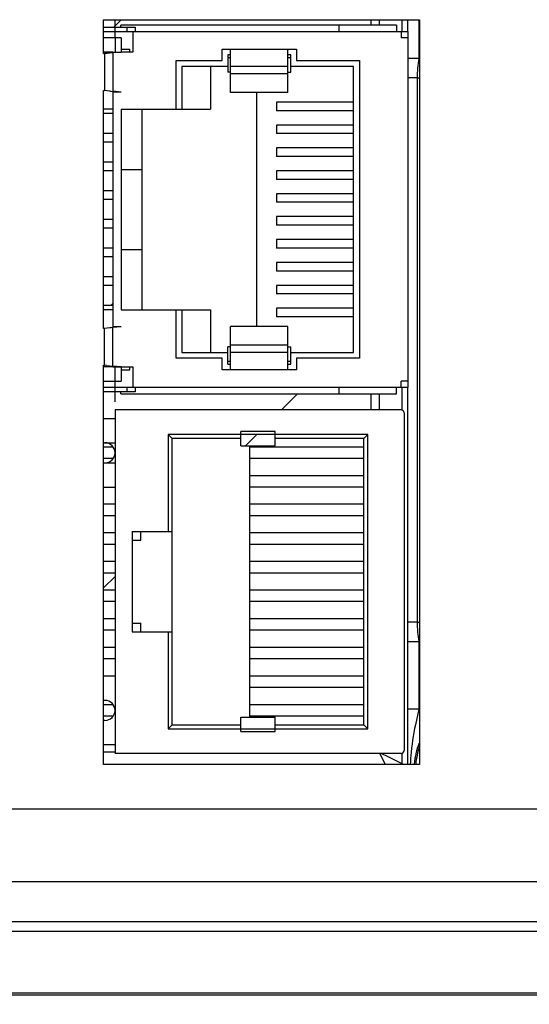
# Model space of a CAD drawing. Header units: inches. Extents: x 0 to 34, y 0 to 22.
# Tile 102 of 133: x 13.5 to 14.4, y 16.3 to 18. Entities that reach past the tile are written whole.
import ezdxf

# ---------------------------------------------------------------- set-up
doc = ezdxf.new("R2010")
doc.units = ezdxf.units.IN
doc.header["$LTSCALE"] = 1.87
doc.header["$MEASUREMENT"] = 0
doc.layers.get('0').update_dxf_attribs({"linetype": 'CONTINUOUS'})
for name, color, linetype in [('02___PRT_ALL_AXES', 7, 'CONTINUOUS'), ('3_ALL_AXES', 7, 'CONTINUOUS'), ('5_ALL_CURVES', 7, 'CONTINUOUS'), ('DATUMCURVES', 7, 'CONTINUOUS'), ('DIMENSIONS', 7, 'CONTINUOUS')]:
    doc.layers.add(name, color=color, linetype=linetype)
doc.styles.get("Standard").update_dxf_attribs({"font": 'txt', "width": 0.8})
doc.dimstyles.new('DIMSTYLE_1', dxfattribs={"dimtxt": 0.125, "dimasz": 0.18, "dimexe": 0.125, "dimexo": 0.0625, "dimgap": 0.0625, "dimtad": 0, "dimtih": 1, "dimtoh": 1, "dimzin": 4, "dimdsep": 46, "dimtxsty": 'STANDARD', "dimblk": '_FILLED', "dimblk1": '_FILLED', "dimblk2": '_FILLED', "dimcen": 0.09, "dimadec": 0, "dimazin": 0, "dimtp": 0.001, "dimtm": 0.001, "dimtfac": 1, "dimtofl": 0, "dimtmove": 0, "dimatfit": 3, "dimldrblk": '_FILLED', "dimfxl": 1, "dimtolj": 1, "dimtzin": 4, "dimarcsym": 0})
doc.dimstyles.new('DIMSTYLE_2', dxfattribs={"dimtxt": 0.125, "dimasz": 0.18, "dimexe": 0.125, "dimexo": 0.0625, "dimgap": 0.0625, "dimtad": 0, "dimtih": 1, "dimtoh": 1, "dimzin": 4, "dimdsep": 46, "dimtxsty": 'STANDARD', "dimblk": '_FILLED', "dimblk1": '_FILLED', "dimblk2": '_FILLED', "dimcen": 0.09, "dimadec": 0, "dimazin": 0, "dimtp": 0.01, "dimtm": 0.01, "dimtfac": 1, "dimtofl": 0, "dimtmove": 0, "dimatfit": 3, "dimldrblk": '_FILLED', "dimfxl": 1, "dimtolj": 1, "dimtzin": 4, "dimarcsym": 0})

# ---------------------------------------------------------------- blocks, each defined once
blk = doc.blocks.new('_FILLED')
at = {"color": 0, "linetype": 'BYBLOCK'}
blk.add_solid([(0, 0), (-1, 0.1736), (-1, -0.1736)], dxfattribs=at)
blk = doc.blocks.new('*D0')
at = {"layer": 'DIMENSIONS', "color": 2, "linetype": 'CONTINUOUS'}
for p, q in [((11.4587, 16.4051), (11.4587, 15.4033)), ((15.4235, 16.2705), (15.4235, 15.4033)), ((11.4587, 15.5283), (12.7661, 15.5283)), ((15.4235, 15.5283), (14.1161, 15.5283))]:
    blk.add_line(p, q, dxfattribs=at)
at = {"layer": 'DIMENSIONS', "color": 2, "linetype": 'CONTINUOUS', "xscale": 0.18, "yscale": 0.18, "zscale": 0.18, "rotation": 180}
blk.add_blockref('_FILLED', (11.4587, 15.5283), dxfattribs=at)
at = {"layer": 'DIMENSIONS', "color": 2, "linetype": 'CONTINUOUS', "xscale": 0.18, "yscale": 0.18, "zscale": 0.18}
blk.add_blockref('_FILLED', (15.4235, 15.5283), dxfattribs=at)
at = {"layer": 'DIMENSIONS', "color": 2, "linetype": 'CONTINUOUS', "insert": (13.4411, 15.5908), "char_height": 0.125, "width": 1.225, "attachment_point": 2, "line_spacing_factor": 0.9}
blk.add_mtext('3.96{\\Ftxt.shx;\\W1.000000;\\H0.125000; }[100.7]', dxfattribs=at)
blk = doc.blocks.new('*D1')
at = {"layer": 'DIMENSIONS', "color": 2, "linetype": 'CONTINUOUS'}
for p, q in [((10.6467, 17.1659), (10.5292, 17.1659)), ((10.6467, 16.6152), (10.6467, 17.1659)), ((15.361, 16.6152), (10.5217, 16.6152)), ((12.4618, 16.2784), (10.5217, 16.2784)), ((10.6467, 16.2784), (10.6467, 15.9184))]:
    blk.add_line(p, q, dxfattribs=at)
at = {"layer": 'DIMENSIONS', "color": 2, "linetype": 'CONTINUOUS', "xscale": 0.18, "yscale": 0.18, "zscale": 0.18}
for p, rotation in [((10.6467, 16.6152), 270), ((10.6467, 16.2784), 90)]:
    blk.add_blockref('_FILLED', p, dxfattribs=dict(at, rotation=rotation))
at = {"layer": 'DIMENSIONS', "color": 2, "linetype": 'CONTINUOUS', "insert": (10.4667, 17.2284), "char_height": 0.125, "width": 0.925, "attachment_point": 3, "line_spacing_factor": 0.9}
blk.add_mtext('.34{\\Ftxt.shx;\\W1.000000;\\H0.125000; }[8.6]', dxfattribs=at)
blk = doc.blocks.new('*D2')
at = {"layer": 'DIMENSIONS', "color": 2, "linetype": 'CONTINUOUS'}
for p, q in [((11.4587, 16.4051), (11.4587, 14.6533)), ((15.6095, 16.3338), (15.6095, 14.6533)), ((11.4587, 14.7783), (12.8591, 14.7783)), ((15.6095, 14.7783), (14.2091, 14.7783))]:
    blk.add_line(p, q, dxfattribs=at)
at = {"layer": 'DIMENSIONS', "color": 2, "linetype": 'CONTINUOUS', "xscale": 0.18, "yscale": 0.18, "zscale": 0.18, "rotation": 180}
blk.add_blockref('_FILLED', (11.4587, 14.7783), dxfattribs=at)
at = {"layer": 'DIMENSIONS', "color": 2, "linetype": 'CONTINUOUS', "xscale": 0.18, "yscale": 0.18, "zscale": 0.18}
blk.add_blockref('_FILLED', (15.6095, 14.7783), dxfattribs=at)
at = {"layer": 'DIMENSIONS', "color": 2, "linetype": 'CONTINUOUS', "insert": (13.5341, 14.8408), "char_height": 0.125, "width": 1.225, "attachment_point": 2, "line_spacing_factor": 0.9}
blk.add_mtext('4.15{\\Ftxt.shx;\\W1.000000;\\H0.125000; }[105.4]', dxfattribs=at)

msp = doc.modelspace()

# ---------------------------------------------------------------- linework, layer by layer
at = {"color": 3, "linetype": 'CONTINUOUS'}
for p, q in [((13.639, 17.9347), (13.639, 17.994)), ((13.639, 17.994), (14.191, 17.994)), ((14.191, 17.994), (14.191, 16.693)), ((13.639, 17.4547), (13.639, 17.8703)), ((13.639, 16.693), (13.639, 17.3903)), ((14.191, 16.693), (13.639, 16.693))]:
    msp.add_line(p, q, dxfattribs=at)
at = {"color": 7, "linetype": 'CONTINUOUS'}
for p, q in [((14.1205, 17.994), (14.1205, 17.9845)), ((14.1599, 17.994), (14.1599, 17.9735)), ((14.1699, 17.994), (14.1699, 17.9735)), ((14.1896, 17.994), (14.1896, 17.9265)), ((13.639, 17.981), (13.6921, 17.981)), ((13.639, 17.9735), (14.1709, 17.9735)), ((13.6589, 17.9625), (13.6589, 17.9735)), ((13.6689, 17.981), (13.6689, 17.9845)), ((14.1509, 17.9845), (13.6689, 17.9845)), ((13.6799, 17.9735), (13.6799, 17.981)), ((13.6899, 17.9735), (13.6899, 17.9375)), ((13.6921, 17.981), (13.6939, 17.981)), ((13.6939, 17.981), (13.6939, 17.9735)), ((14.0504, 17.9735), (14.0504, 17.9845)), ((14.1509, 17.9845), (14.1509, 17.9735)), ((14.1589, 17.9735), (14.1589, 17.9625)), ((14.1709, 17.3515), (14.1709, 17.9735)), ((13.6699, 17.9625), (13.639, 17.9625)), ((13.6699, 17.9625), (13.6699, 17.9375)), ((14.1709, 17.9625), (14.1589, 17.9625)), ((13.6699, 17.9425), (13.6849, 17.9425)), ((13.6849, 17.9375), (13.6849, 17.9425)), ((13.8459, 17.9225), (13.8459, 17.9425)), ((13.8459, 17.9425), (13.9759, 17.9425)), ((13.8609, 17.867), (13.8609, 17.9425)), ((13.9609, 17.867), (13.9609, 17.9425)), ((13.9759, 17.9425), (13.9759, 17.9225)), ((13.6549, 17.9375), (13.639, 17.9375)), ((13.6449, 17.9352), (13.6408, 17.9347)), ((13.6408, 17.9347), (13.6408, 17.8703)), ((13.6699, 17.9375), (13.6549, 17.9361)), ((13.6549, 17.9361), (13.6549, 17.8689)), ((13.6899, 17.9375), (13.6699, 17.9375)), ((13.7659, 17.8375), (13.7659, 17.9225)), ((13.7659, 17.9225), (13.8459, 17.9225)), ((13.8559, 17.9325), (13.8559, 17.9025)), ((13.8609, 17.9325), (13.8559, 17.9325)), ((13.8609, 17.9275), (13.8559, 17.9275)), ((13.9659, 17.9325), (13.9609, 17.9325)), ((13.9659, 17.9275), (13.9609, 17.9275)), ((13.9659, 17.9025), (13.9659, 17.9325)), ((13.9759, 17.9225), (14.0859, 17.9225)), ((14.0859, 17.9225), (14.0859, 17.4025)), ((14.1896, 17.9265), (14.1709, 17.9265)), ((13.7759, 17.9125), (13.7759, 17.8375)), ((13.8559, 17.9125), (13.7759, 17.9125)), ((13.8259, 17.9125), (13.8259, 17.8375)), ((13.9609, 17.9125), (13.8609, 17.9125)), ((14.0759, 17.9125), (13.9659, 17.9125)), ((14.0759, 17.4125), (14.0759, 17.9125)), ((13.8609, 17.9025), (13.8559, 17.9025)), ((13.9609, 17.8995), (13.8609, 17.8995)), ((13.9609, 17.9025), (13.9659, 17.9025)), ((14.1869, 17.8922), (14.1709, 17.8922)), ((14.1869, 17.8922), (14.1869, 16.9418)), ((14.1869, 17.8922), (14.191, 17.8922)), ((13.6497, 17.8693), (13.6408, 17.8703)), ((13.6699, 17.8675), (13.6549, 17.8689)), ((13.6549, 17.8675), (13.6549, 17.4575)), ((13.6699, 17.8675), (13.6549, 17.8675)), ((13.9609, 17.867), (13.8609, 17.867)), ((13.9059, 17.867), (13.9059, 17.458)), ((13.6549, 17.8375), (13.639, 17.8375)), ((13.6699, 17.8375), (13.6699, 17.4875)), ((13.6699, 17.8375), (13.8259, 17.8375)), ((13.7059, 17.8375), (13.7059, 17.4875)), ((13.9409, 17.85), (13.9409, 17.835)), ((14.0759, 17.85), (13.9409, 17.85)), ((13.6549, 17.83), (13.639, 17.83)), ((14.0759, 17.835), (13.9409, 17.835)), ((13.9409, 17.81), (13.9409, 17.795)), ((14.0759, 17.81), (13.9409, 17.81)), ((13.6549, 17.795), (13.639, 17.795)), ((14.0759, 17.795), (13.9409, 17.795)), ((13.6549, 17.78), (13.639, 17.78)), ((13.9409, 17.77), (13.9409, 17.755)), ((14.0759, 17.77), (13.9409, 17.77)), ((14.0759, 17.755), (13.9409, 17.755)), ((13.6549, 17.745), (13.639, 17.745)), ((13.6699, 17.7325), (13.7059, 17.7325)), ((13.6549, 17.73), (13.639, 17.73)), ((13.9409, 17.73), (13.9409, 17.715)), ((14.0759, 17.73), (13.9409, 17.73)), ((14.0759, 17.715), (13.9409, 17.715)), ((13.6549, 17.695), (13.639, 17.695)), ((13.9409, 17.69), (13.9409, 17.675)), ((14.0759, 17.69), (13.9409, 17.69)), ((13.6549, 17.68), (13.639, 17.68)), ((14.0759, 17.675), (13.9409, 17.675)), ((13.9409, 17.65), (13.9409, 17.635)), ((14.0759, 17.65), (13.9409, 17.65)), ((13.6549, 17.645), (13.639, 17.645)), ((13.6549, 17.63), (13.639, 17.63)), ((14.0759, 17.635), (13.9409, 17.635)), ((13.6549, 17.595), (13.639, 17.595)), ((13.9409, 17.61), (13.9409, 17.595)), ((14.0759, 17.61), (13.9409, 17.61)), ((14.0759, 17.595), (13.9409, 17.595)), ((13.6549, 17.58), (13.639, 17.58)), ((13.6699, 17.5925), (13.7059, 17.5925)), ((13.9409, 17.57), (13.9409, 17.555)), ((14.0759, 17.57), (13.9409, 17.57)), ((13.6549, 17.545), (13.639, 17.545)), ((14.0759, 17.555), (13.9409, 17.555)), ((13.6549, 17.53), (13.639, 17.53)), ((13.9409, 17.53), (13.9409, 17.515)), ((14.0759, 17.53), (13.9409, 17.53)), ((14.0759, 17.515), (13.9409, 17.515)), ((13.6549, 17.495), (13.639, 17.495)), ((13.6549, 17.4875), (13.639, 17.4875)), ((13.6699, 17.4875), (13.8259, 17.4875)), ((13.7659, 17.4025), (13.7659, 17.4875)), ((13.7759, 17.4875), (13.7759, 17.4125)), ((13.8259, 17.4875), (13.8259, 17.4125)), ((13.9409, 17.49), (13.9409, 17.475)), ((14.0759, 17.49), (13.9409, 17.49)), ((14.0759, 17.475), (13.9409, 17.475)), ((13.6699, 17.4575), (13.6549, 17.4575)), ((13.6699, 17.4575), (13.6549, 17.4561)), ((13.8609, 17.3825), (13.8609, 17.458)), ((13.9609, 17.458), (13.8609, 17.458)), ((13.9609, 17.3825), (13.9609, 17.458)), ((13.6497, 17.4557), (13.6408, 17.4547)), ((13.6408, 17.3903), (13.6408, 17.4547)), ((13.6549, 17.3889), (13.6549, 17.4561)), ((13.9609, 17.4255), (13.8609, 17.4255)), ((13.7759, 17.4125), (13.8559, 17.4125)), ((13.8559, 17.3925), (13.8559, 17.4225)), ((13.8609, 17.4225), (13.8559, 17.4225)), ((13.9609, 17.4125), (13.8609, 17.4125)), ((13.9609, 17.4225), (13.9659, 17.4225)), ((13.9659, 17.3925), (13.9659, 17.4225)), ((13.9659, 17.4125), (14.0759, 17.4125)), ((13.6449, 17.3898), (13.6408, 17.3903)), ((13.6699, 17.3875), (13.6549, 17.3889)), ((13.8459, 17.4025), (13.7659, 17.4025)), ((13.8459, 17.3825), (13.8459, 17.4025)), ((13.8559, 17.3975), (13.8609, 17.3975)), ((13.8559, 17.3925), (13.8609, 17.3925)), ((13.9609, 17.3975), (13.9659, 17.3975)), ((13.9609, 17.3925), (13.9659, 17.3925)), ((13.9759, 17.4025), (13.9759, 17.3825)), ((14.0859, 17.4025), (13.9759, 17.4025)), ((13.6549, 17.3875), (13.639, 17.3875)), ((13.6699, 17.3875), (13.6699, 17.3625)), ((13.6699, 17.3875), (13.6899, 17.3875)), ((13.6699, 17.3825), (13.6849, 17.3825)), ((13.6849, 17.3825), (13.6849, 17.3875)), ((13.6899, 17.3875), (13.6899, 17.3515)), ((13.9759, 17.3825), (13.8459, 17.3825)), ((13.639, 17.3625), (13.6699, 17.3625)), ((13.6589, 17.3515), (13.6589, 17.3625)), ((14.1589, 17.3515), (14.1589, 17.3625)), ((14.1709, 17.3625), (14.1589, 17.3625)), ((14.1709, 17.3515), (13.639, 17.3515)), ((13.6869, 17.344), (13.639, 17.344)), ((13.6689, 17.3405), (13.6689, 17.344)), ((13.6689, 17.3405), (14.1509, 17.3405)), ((13.6799, 17.344), (13.6799, 17.3515)), ((13.6939, 17.344), (13.6869, 17.344)), ((13.6939, 17.3515), (13.6939, 17.344)), ((14.0504, 17.3405), (14.0504, 17.3515)), ((14.1205, 17.3405), (14.1205, 17.3125)), ((14.1509, 17.3405), (14.1509, 17.3515)), ((14.1599, 17.3515), (14.1599, 17.3125)), ((14.1699, 17.3515), (14.1699, 16.9418)), ((13.6589, 17.3125), (13.6589, 16.7125)), ((14.1589, 17.3125), (13.6589, 17.3125)), ((14.1639, 17.3075), (14.1639, 16.7175)), ((13.7519, 17.2695), (13.7519, 17.1)), ((13.7519, 17.2695), (13.7589, 17.2625)), ((14.1009, 17.2695), (13.7519, 17.2695)), ((13.8789, 17.2495), (13.8789, 17.2745)), ((13.9389, 17.2745), (13.8789, 17.2745)), ((13.9389, 17.2495), (13.9389, 17.2745)), ((14.1009, 17.2695), (14.0939, 17.2625)), ((14.1009, 16.7555), (14.1009, 17.2695)), ((13.639, 17.255), (13.6589, 17.255)), ((13.7589, 16.7625), (13.7589, 17.2625)), ((13.8789, 17.2625), (13.7589, 17.2625)), ((14.0939, 17.2625), (13.9389, 17.2625)), ((14.0939, 16.7625), (14.0939, 17.2625)), ((13.6548, 17.2475), (13.639, 17.2475)), ((13.8789, 17.2495), (13.9389, 17.2495)), ((13.8939, 17.2495), (13.8939, 16.7755)), ((14.0939, 17.2475), (13.8939, 17.2475)), ((13.6548, 17.2275), (13.639, 17.2275)), ((13.639, 17.22), (13.6589, 17.22)), ((14.0939, 17.2275), (13.8939, 17.2275)), ((14.0939, 17.1975), (13.8939, 17.1975)), ((13.639, 17.1775), (13.6589, 17.1775)), ((14.0939, 17.1775), (13.8939, 17.1775)), ((13.6589, 17.1475), (13.639, 17.1475)), ((14.0939, 17.1475), (13.8939, 17.1475)), ((13.6589, 17.1275), (13.639, 17.1275)), ((14.0939, 17.1275), (13.8939, 17.1275)), ((13.6589, 17.0975), (13.639, 17.0975)), ((13.6889, 17.1), (13.6889, 16.925)), ((13.6889, 17.1), (13.7589, 17.1)), ((13.7039, 17.085), (13.7039, 17.1)), ((14.0939, 17.0975), (13.8939, 17.0975)), ((13.6889, 17.085), (13.7039, 17.085)), ((13.6589, 17.0775), (13.639, 17.0775)), ((14.0939, 17.0775), (13.8939, 17.0775)), ((13.6589, 17.0475), (13.639, 17.0475)), ((14.0939, 17.0475), (13.8939, 17.0475)), ((13.6589, 17.0275), (13.639, 17.0275)), ((14.0939, 17.0275), (13.8939, 17.0275)), ((13.6589, 16.9975), (13.639, 16.9975)), ((14.0939, 16.9975), (13.8939, 16.9975)), ((13.6589, 16.9775), (13.639, 16.9775)), ((14.0939, 16.9775), (13.8939, 16.9775)), ((13.6589, 16.9475), (13.639, 16.9475)), ((14.0939, 16.9475), (13.8939, 16.9475)), ((14.1869, 16.9418), (14.1699, 16.9418)), ((14.1699, 16.9418), (14.1699, 16.9075)), ((14.1869, 16.9418), (14.191, 16.9418)), ((13.6589, 16.9275), (13.639, 16.9275)), ((13.6889, 16.94), (13.7039, 16.94)), ((13.6889, 16.925), (13.7589, 16.925)), ((13.7039, 16.925), (13.7039, 16.94)), ((13.7519, 16.925), (13.7519, 16.7555)), ((14.0939, 16.9275), (13.8939, 16.9275)), ((14.1699, 16.9075), (14.1699, 16.7898)), ((14.1896, 16.9075), (14.1699, 16.9075)), ((14.1896, 16.9075), (14.1896, 16.7898)), ((13.6589, 16.8975), (13.639, 16.8975)), ((14.0939, 16.8975), (13.8939, 16.8975)), ((13.6589, 16.8775), (13.639, 16.8775)), ((14.0939, 16.8775), (13.8939, 16.8775)), ((14.0939, 16.8475), (13.8939, 16.8475)), ((14.0939, 16.8275), (13.8939, 16.8275)), ((13.6414, 16.805), (13.639, 16.805)), ((13.6553, 16.7975), (13.639, 16.7975)), ((14.0939, 16.7975), (13.8939, 16.7975)), ((14.1896, 16.7898), (14.1699, 16.7898)), ((14.1896, 16.7898), (14.1837, 16.7625)), ((13.6548, 16.7775), (13.639, 16.7775)), ((13.6414, 16.77), (13.639, 16.77)), ((13.8789, 16.7505), (13.8789, 16.7755)), ((13.8789, 16.7755), (13.9389, 16.7755)), ((14.0939, 16.7775), (13.8939, 16.7775)), ((13.9389, 16.7505), (13.9389, 16.7755)), ((13.7519, 16.7555), (13.7589, 16.7625)), ((13.7519, 16.7555), (14.1009, 16.7555)), ((13.7589, 16.7625), (13.8789, 16.7625)), ((13.9389, 16.7625), (14.0939, 16.7625)), ((14.1009, 16.7555), (14.0939, 16.7625)), ((13.8789, 16.7505), (13.9389, 16.7505)), ((14.1701, 16.7248), (14.1701, 16.7053)), ((13.6589, 16.7143), (13.639, 16.7143)), ((14.1589, 16.7125), (13.6589, 16.7125)), ((14.1214, 16.7125), (14.1312, 16.693)), ((14.1361, 16.7065), (14.1241, 16.7125)), ((14.1585, 16.6953), (14.1361, 16.7065)), ((14.1599, 16.7125), (14.1599, 16.6946)), ((14.1701, 16.7053), (14.1702, 16.6931)), ((14.1599, 16.6946), (14.1585, 16.6953)), ((14.1599, 16.6946), (14.1615, 16.693)), ((15.389, 16.4015), (12.559, 16.4015)), ((12.5547, 16.2909), (15.4157, 16.2909)), ((15.389, 16.2935), (12.559, 16.2935))]:
    msp.add_line(p, q, dxfattribs=at)
at = {"color": 40, "linetype": 'CONTINUOUS'}
for p, q in [((13.6549, 17.9375), (13.6699, 17.9375)), ((13.6549, 17.3875), (13.6699, 17.3875))]:
    msp.add_line(p, q, dxfattribs=at)
at = {"color": 7, "linetype": 'CONTINUOUS'}
for centre, radius, start, end in [((13.7598, 17.004), 0.9383, 97.2903, 97.4146), ((13.6956, 17.4429), 0.4949, 95.3114, 95.8747), ((13.8347, 15.9358), 2.0084, 95.1363, 95.2853), ((14.2597, 17.8926), 0.0779, 152.3502, 154.2356), ((13.7598, 18.8007), 0.938, 262.5841, 262.7084), ((13.8343, 19.8645), 2.0037, 264.7144, 264.8637), ((13.7598, 16.524), 0.9383, 97.2903, 97.4146), ((13.8347, 15.4558), 2.0084, 95.1363, 95.2853), ((13.7598, 18.3207), 0.938, 262.5841, 262.7084), ((13.6955, 17.8818), 0.4946, 264.1246, 264.6882), ((13.8343, 19.3845), 2.0037, 264.7144, 264.8637), ((14.1589, 17.3075), 0.005, 0, 90), ((13.6414, 17.2375), 0.0175, 270, 90), ((14.2599, 16.9416), 0.0782, 205.8043, 207.6835), ((13.6414, 16.7875), 0.0175, 270, 90), ((26.6111, 16.794), 12.4412, 180.01963, 180.31873), ((14.3338, 16.678), 0.1825, 141.5896, 142.2411), ((14.3338, 16.678), 0.1529, 160.2107, 173.9414), ((14.3338, 16.678), 0.1503, 161.8592, 173.8837), ((14.1589, 16.7175), 0.005, 270, 360), ((14.5468, 16.6774), 0.3723, 175.2976, 177.469), ((14.1408, 16.6946), 0.0191, 355.0713, 359.9666)]:
    msp.add_arc(centre, radius, start, end, dxfattribs=at)
for points in [[(14.1896, 17.9265), (14.188, 17.9151), (14.1869, 17.9037), (14.1869, 17.8922)], [(14.1869, 16.9418), (14.1869, 16.9303), (14.188, 16.9189), (14.1896, 16.9075)], [(14.1837, 16.7625), (14.1801, 16.7445), (14.1772, 16.7263), (14.1757, 16.708)]]:
    msp.add_open_spline(points, degree=3, dxfattribs=at)
at = {"layer": '02___PRT_ALL_AXES', "color": 3, "linetype": 'CONTINUOUS'}
for p, q in [((15.241, 16.488), (12.3403, 16.488)), ((15.2745, 16.418), (12.3403, 16.418))]:
    msp.add_line(p, q, dxfattribs=at)
at = {"layer": '3_ALL_AXES', "color": 7, "linetype": 'CONTINUOUS'}
for p, q in [((13.639, 17.2975), (13.6589, 17.2975)), ((13.6589, 16.8475), (13.639, 16.8475)), ((13.6589, 16.7275), (13.639, 16.7275))]:
    msp.add_line(p, q, dxfattribs=at)
at = {"layer": '5_ALL_CURVES', "color": 40, "linetype": 'CONTINUOUS'}
for p, q in [((13.6589, 17.9735), (13.6589, 17.994)), ((13.6589, 17.9625), (13.6589, 17.9365)), ((13.6589, 17.3625), (13.6589, 17.3885)), ((13.6589, 17.3265), (13.6589, 17.3515))]:
    msp.add_line(p, q, dxfattribs=at)
at = {"layer": 'DATUMCURVES', "color": 2, "linetype": 'CONTINUOUS'}
for p, q in [((13.6567, 17.981), (13.6697, 17.994)), ((13.6515, 17.495), (13.6549, 17.4984)), ((13.9499, 17.3125), (13.9779, 17.3405)), ((13.8869, 17.2495), (13.9069, 17.2695)), ((13.639, 17.0016), (13.6589, 17.0216))]:
    msp.add_line(p, q, dxfattribs=at)
at = {"layer": 'DATUMCURVES', "color": 4, "linetype": 'CONTINUOUS'}
for p, q in [((14.1057, 17.994), (14.1057, 17.9845)), ((14.1057, 17.3405), (14.1057, 17.3125))]:
    msp.add_line(p, q, dxfattribs=at)

# ---------------------------------------------------------------- dimensions: what is measured, and where the dimension line sits
at = {"layer": 'DIMENSIONS', "color": 2, "linetype": 'CONTINUOUS'}
for base, p1, p2, angle, picture, middle in [((10.6467, 16.2784), (15.4235, 16.6152), (12.5243, 16.2784), 270, '*D1', (10.0042, 17.1659)), ((11.4587, 15.5283), (15.4235, 16.333), (11.4587, 16.4676), 180, '*D0', (13.4411, 15.5283))]:
    dim = msp.add_linear_dim(base=base, p1=p1, p2=p2, angle=angle, dimstyle='DIMSTYLE_1', dxfattribs=at)
    dim.commit()
    dim.dimension.update_dxf_attribs({"geometry": picture, "text_midpoint": middle, "dimtype": 160})
dim = msp.add_linear_dim(base=(15.6095, 14.7783), p1=(11.4587, 16.4676), p2=(15.6095, 16.3963), dimstyle='DIMSTYLE_2', dxfattribs=at)
dim.commit()
dim.dimension.update_dxf_attribs({"geometry": '*D2', "text_midpoint": (13.5341, 14.7783), "dimtype": 160})

doc.saveas('drawing.dxf')
